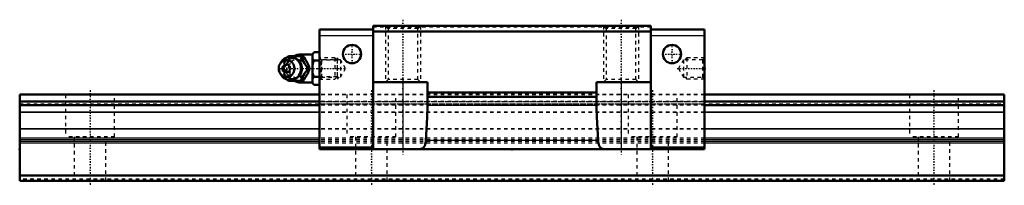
# Model space of a CAD drawing. Header units: millimetres. Extents: x -20 to 260, y -1 to 46.
import ezdxf

# ---------------------------------------------------------------- set-up
doc = ezdxf.new("R2010")
doc.units = ezdxf.units.MM
doc.linetypes.add('Center', pattern=[1.5, 0.45, -0.5, 0.05, -0.5])
doc.linetypes.add('Dashed', pattern=[2, 1, -1])
for name, color, linetype, lineweight in [('2d ConnectionPoints', 7, 'Continuous', 50), ('AM_0', 7, 'Continuous', 50), ('AM_4', 3, 'Continuous', 25), ('AM_5', 3, 'Continuous', 25), ('AM_7', 7, 'Center', 25), ('AM_9', 6, 'Dashed', 25)]:
    doc.layers.add(name, color=color, linetype=linetype, lineweight=lineweight)

# ---------------------------------------------------------------- blocks, each defined once
blk = doc.blocks.new('1_B_M6F_grease_nipple_joint1_SVR_0_in_SVR35C1SS280LG200BM6F85250001_0')
at = {"layer": 'AM_0'}
for p, q in [((63.75, 36.52), (63.25, 36.02)), ((63.75, 36.52), (65.25, 36.52)), ((54.45, 33.86), (54.09, 33.34)), ((56.17, 35.09), (56.4, 35.4)), ((56.4, 35.4), (60.58, 35.4)), ((63.25, 35.9), (59.95, 35.9)), ((63.25, 36.02), (63.25, 27.78)), ((63.75, 34.21), (65.25, 34.21)), ((62.02, 31.9), (62.46, 31.9)), ((54.09, 30.46), (54.45, 29.94)), ((56.4, 28.4), (56.17, 28.71)), ((56.4, 28.4), (60.58, 28.4)), ((63.75, 29.59), (65.25, 29.59)), ((59.95, 27.9), (63.25, 27.9)), ((63.25, 27.78), (63.75, 27.28)), ((63.75, 27.28), (65.25, 27.28))]:
    blk.add_line(p, q, dxfattribs=at)
for points in [[(63.75, 36.52), (63.46, 36.2), (63.25, 35.86)], [(60.15, 35.4), (60.33, 34.85), (60.43, 34.57), (60.55, 34.28), (60.73, 33.88), (60.96, 33.45), (61.2, 33.05), (61.47, 32.65), (61.75, 32.27), (62.02, 31.9)], [(62.46, 31.9), (62.33, 32.26), (62.2, 32.63), (62.03, 33.03), (61.84, 33.43), (61.53, 33.99), (61.18, 34.56), (60.88, 34.99), (60.58, 35.4)], [(63.25, 34.87), (63.31, 34.76), (63.5, 34.48), (63.75, 34.21)], [(63.75, 34.21), (63.46, 33.57), (63.25, 32.89)], [(62.02, 31.9), (61.62, 31.35), (61.42, 31.07), (61.22, 30.78), (60.97, 30.38), (60.75, 29.95), (60.56, 29.55), (60.4, 29.15), (60.27, 28.77), (60.15, 28.4)], [(60.58, 28.4), (60.85, 28.76), (61.1, 29.13), (61.36, 29.53), (61.6, 29.93), (61.9, 30.49), (62.15, 31.06), (62.31, 31.49), (62.46, 31.9)], [(63.25, 30.91), (63.31, 30.7), (63.5, 30.14), (63.75, 29.59)], [(63.75, 29.59), (63.46, 29.27), (63.25, 28.93)], [(63.25, 27.94), (63.31, 27.84), (63.5, 27.55), (63.75, 27.28)]]:
    blk.add_lwpolyline(points, dxfattribs=at)
for centre, radius, start, end in [((56.91, 31.9), 3.3, 270, 90), ((59.95, 31.9), 4, 90, 118.8654), ((59.95, 31.9), 4, 241.504, 270)]:
    blk.add_arc(centre, radius, start, end, dxfattribs=at)
for major_axis in [(0, 2.42), (0, -1.12)]:
    blk.add_ellipse((55.9, 31.9), major_axis=major_axis, ratio=0.927184, dxfattribs=at)
blk.add_ellipse((56.91, 31.9), major_axis=(0, 3.3), ratio=0.927184, start_param=2.207257, end_param=7.217521, dxfattribs=at)
at = {"layer": 'AM_4'}
for p, q in [((59.95, 35.9), (59.95, 35.42)), ((59.95, 28.38), (59.95, 27.9))]:
    blk.add_line(p, q, dxfattribs=at)
blk.add_ellipse((57.72, 31.9), major_axis=(0, 2.97), ratio=0.927184, start_param=3.499913, end_param=5.924864, dxfattribs=at)
at = {"layer": 'AM_5', "linetype": 'Dashed'}
for p, q in [((65.79, 28.9), (65.79, 34.9)), ((70.25, 34.29), (65.79, 34.29)), ((70.25, 29.51), (65.79, 29.51))]:
    blk.add_line(p, q, dxfattribs=at)
at = {"layer": 'AM_7'}
for p, q in [((56.91, 28.44), (56.91, 35.37)), ((59.95, 27.7), (59.95, 36.1)), ((53.44, 31.9), (73.04, 31.9))]:
    blk.add_line(p, q, dxfattribs=at)
at = {"layer": 'AM_9'}
for p, q in [((59.95, 35.42), (59.95, 28.38)), ((69.64, 34.9), (65.25, 34.9)), ((70.25, 34.29), (69.64, 34.9)), ((69.64, 34.9), (69.64, 28.9)), ((70.25, 34.29), (70.25, 29.51)), ((54.53, 31.9), (54.96, 31.9)), ((60.2, 31.93), (60.2, 31.87)), ((65.25, 28.9), (69.64, 28.9)), ((69.64, 28.9), (70.25, 29.51))]:
    blk.add_line(p, q, dxfattribs=at)
for points in [[(56.83, 35.4), (56.71, 35.04), (56.57, 34.67), (56.41, 34.27), (56.21, 33.87), (55.91, 33.31), (55.56, 32.74), (55.26, 32.31), (54.96, 31.9)], [(59.42, 29.85), (59.25, 29.68), (59.03, 29.5), (58.8, 29.35), (58.55, 29.22), (58.29, 29.12), (58.03, 29.06), (57.76, 29.02), (57.48, 29.02), (57.21, 29.05), (56.94, 29.1), (56.68, 29.19), (56.43, 29.31), (56.19, 29.46), (55.96, 29.64), (55.76, 29.83), (55.57, 30.06), (55.41, 30.3), (55.27, 30.56), (55.15, 30.83), (55.06, 31.11), (55, 31.41), (54.97, 31.7), (54.97, 32), (54.99, 32.3), (55.04, 32.6), (55.12, 32.88), (55.23, 33.16), (55.36, 33.42), (55.51, 33.67), (55.69, 33.89), (55.89, 34.1), (56.1, 34.28), (56.33, 34.43), (56.58, 34.56), (56.84, 34.66), (57.1, 34.74), (57.37, 34.78), (57.64, 34.78), (57.92, 34.76), (58.19, 34.71), (58.45, 34.62), (58.71, 34.5), (58.92, 34.38)], [(55.16, 33.53), (55.34, 33.85), (55.59, 34.25), (55.85, 34.65), (56.13, 35.03), (56.17, 35.09)], [(58.92, 34.38), (58.95, 34.36), (59.17, 34.19), (59.35, 34.02)], [(61.09, 33.25), (60.77, 33.57), (60.37, 33.88), (59.95, 34.15)], [(54.53, 31.9), (54.71, 32.45), (54.81, 32.73)], [(54.83, 31.01), (54.78, 31.15), (54.65, 31.53), (54.53, 31.9)], [(54.96, 31.9), (55.22, 31.54), (55.48, 31.17), (55.74, 30.77), (55.98, 30.37), (56.28, 29.81), (56.53, 29.24), (56.69, 28.81), (56.83, 28.4)], [(61.51, 31.18), (61.63, 31.52), (61.67, 31.87), (61.64, 32.22), (61.53, 32.57), (61.52, 32.61)], [(56.17, 28.71), (55.99, 28.95), (55.6, 29.52), (55.35, 29.93), (55.19, 30.23)], [(59.95, 29.65), (60.41, 29.94), (60.79, 30.25), (61.1, 30.56)]]:
    blk.add_lwpolyline(points, dxfattribs=at)
blk.add_arc((59.95, 31.9), 4, 118.8654, 241.504, dxfattribs=at)
for centre, major_axis, start_param, end_param in [((56.91, 31.9), (0, 3.3), 0.934336, 2.207257), ((57.72, 31.9), (0, 2.97), 5.924864, 7.175665), ((58.8, 31.9), (0, -2.57), 2.639469, 6.785309), ((57.72, 31.9), (0, 2.97), 2.276566, 3.499913)]:
    blk.add_ellipse(centre, major_axis=major_axis, ratio=0.927184, start_param=start_param, end_param=end_param, dxfattribs=at)
for centre, major_axis in [((57.45, 31.9), (0, -2.97)), ((58.93, 31.9), (0, -3.44))]:
    blk.add_ellipse(centre, major_axis=major_axis, ratio=0.927184, dxfattribs=at)
blk = doc.blocks.new('2_SVR_35C1SSB_M6F1_Slide_0_in_SVR35C1SS280LG200BM6F85250001_0')
at = {"layer": 'AM_0'}
for p, q in [((65.25, 43), (65.25, 9)), ((80.5, 43), (65.25, 43)), ((80.5, 44), (80.5, 9)), ((159.5, 44), (80.5, 44)), ((159.5, 42.4), (80.5, 42.4)), ((159.5, 44), (159.5, 9)), ((174.75, 43), (159.5, 43)), ((174.75, 43), (174.75, 9)), ((80.5, 28), (96, 28)), ((96, 28), (96, 22.94)), ((144, 28), (159.5, 28)), ((144, 22.94), (144, 28)), ((144, 25.1), (96, 25.1)), ((144, 23.9), (96, 23.9)), ((144.04, 21.43), (144, 22.94)), ((80.5, 9.5), (65.25, 9.5)), ((65.25, 9), (174.75, 9)), ((174.75, 9.5), (159.5, 9.5))]:
    blk.add_line(p, q, dxfattribs=at)
for points in [[(96, 22.94), (96, 22.65), (95.98, 22.23), (95.97, 21.77), (95.96, 21.43)], [(95.52, 11.47), (95.72, 14.68), (95.86, 17.97), (95.96, 21.32), (95.96, 21.43)], [(144.04, 21.43), (144.13, 18.08), (144.28, 14.79), (144.47, 11.58), (144.48, 11.47)], [(93.33, 9), (93.72, 9.02), (94.08, 9.08), (94.41, 9.19), (94.71, 9.38), (94.97, 9.63), (95.18, 9.97), (95.33, 10.37), (95.43, 10.79), (95.5, 11.24), (95.52, 11.47)], [(144.48, 11.47), (144.52, 11.09), (144.58, 10.73), (144.68, 10.33), (144.82, 9.98), (145, 9.68), (145.22, 9.44), (145.49, 9.24), (145.8, 9.11), (146.22, 9.03), (146.67, 9)]]:
    blk.add_lwpolyline(points, dxfattribs=at)
for centre in [(74.5, 36), (165.5, 36)]:
    blk.add_circle(centre, 2.6, dxfattribs=at)
at = {"layer": 'AM_4'}
for p, q in [((80.5, 41.2), (65.25, 41.2)), ((174.75, 41.2), (159.5, 41.2)), ((89, 28), (89, 9)), ((151, 28), (151, 9)), ((144.04, 21.43), (95.96, 21.43)), ((144.48, 11.47), (95.52, 11.47))]:
    blk.add_line(p, q, dxfattribs=at)
at = {"layer": 'AM_5', "linetype": 'Dashed'}
for p, q in [((84, 44), (84, 28)), ((94, 44), (94, 28)), ((146, 44), (146, 28)), ((156, 44), (156, 28)), ((70.75, 34.36), (70.25, 34.9)), ((70.25, 34.9), (70.25, 28.9)), ((169.25, 34.36), (169.75, 34.9)), ((174.75, 34.9), (169.75, 34.9)), ((169.75, 34.9), (169.75, 28.9)), ((70.75, 29.44), (70.25, 28.9)), ((169.25, 29.44), (169.75, 28.9)), ((174.75, 28.9), (169.75, 28.9))]:
    blk.add_line(p, q, dxfattribs=at)
at = {"layer": 'AM_7'}
for p, q in [((89, 45.75), (89, 7.25)), ((151, 45.75), (151, 7.25)), ((74.5, 33.27), (74.5, 38.73)), ((165.5, 33.27), (165.5, 38.73)), ((71.77, 36), (77.23, 36)), ((162.77, 36), (168.23, 36)), ((166.96, 31.9), (175.12, 31.9))]:
    blk.add_line(p, q, dxfattribs=at)
at = {"layer": 'AM_9'}
for p, q in [((159.5, 43.6), (80.5, 43.6)), ((84, 44), (84.75, 43.25)), ((84.75, 43.25), (84.75, 28.75)), ((93.25, 43.25), (84.75, 43.25)), ((93.25, 43.25), (94, 44)), ((93.25, 28.75), (93.25, 43.25)), ((146, 44), (146.75, 43.25)), ((146.75, 43.25), (146.75, 28.75)), ((155.25, 43.25), (146.75, 43.25)), ((155.25, 43.25), (156, 44)), ((155.25, 28.75), (155.25, 43.25)), ((65.79, 34.36), (65.25, 34.9)), ((71.25, 34.36), (65.79, 34.36)), ((65.79, 34.36), (65.79, 29.44)), ((72.67, 31.9), (71.25, 34.36)), ((71.25, 34.36), (71.25, 29.44)), ((168.75, 34.36), (167.33, 31.9)), ((174.21, 34.36), (168.75, 34.36)), ((168.75, 34.36), (168.75, 29.44)), ((174.75, 34.9), (174.21, 34.36)), ((174.21, 34.36), (174.21, 29.44)), ((71.25, 29.44), (72.67, 31.9)), ((167.33, 31.9), (168.75, 29.44)), ((65.25, 28.9), (65.79, 29.44)), ((65.79, 29.44), (71.25, 29.44)), ((84.75, 28.75), (84, 28)), ((93.25, 28.75), (84.75, 28.75)), ((94, 28), (93.25, 28.75)), ((146.75, 28.75), (146, 28)), ((155.25, 28.75), (146.75, 28.75)), ((156, 28), (155.25, 28.75)), ((168.75, 29.44), (174.21, 29.44)), ((174.21, 29.44), (174.75, 28.9)), ((174.75, 24.5), (65.25, 24.5)), ((174.75, 24.41), (65.25, 24.41)), ((174.75, 22.5), (65.25, 22.5)), ((174.75, 22.48), (65.25, 22.48)), ((65.25, 21.9), (174.75, 21.9)), ((174.75, 21.5), (65.25, 21.5)), ((174.75, 19.48), (65.25, 19.48)), ((174.75, 19.38), (65.25, 19.38)), ((174.75, 14.78), (65.25, 14.78)), ((174.75, 14.71), (65.25, 14.71)), ((174.75, 12.1), (65.25, 12.1)), ((174.75, 11.63), (65.25, 11.63)), ((174.75, 11.17), (65.25, 11.17)), ((174.75, 10.7), (65.25, 10.7))]:
    blk.add_line(p, q, dxfattribs=at)
blk = doc.blocks.new('3_SVR_35C28020_R_Track_0_in_SVR35C1SS280LG200BM6F85250001_0')
at = {"layer": 'AM_0'}
for p, q in [((65.25, 24.5), (-20, 24.5)), ((-20, 24.5), (-20, 0)), ((65.25, 22.5), (-20, 22.5)), ((260, 24.5), (174.75, 24.5)), ((260, 22.5), (174.75, 22.5)), ((260, 24.5), (260, 0)), ((65.25, 21.5), (-20, 21.5)), ((260, 21.5), (174.75, 21.5)), ((260, 1.5), (-20, 1.5)), ((260, 0), (-20, 0))]:
    blk.add_line(p, q, dxfattribs=at)
at = {"layer": 'AM_4'}
for p, q in [((65.25, 24.41), (-20, 24.41)), ((260, 24.41), (174.75, 24.41)), ((65.25, 19.48), (-20, 19.48)), ((65.25, 19.38), (-20, 19.38)), ((260, 19.48), (174.75, 19.48)), ((260, 19.38), (174.75, 19.38)), ((65.25, 14.78), (-20, 14.78)), ((65.25, 14.71), (-20, 14.71)), ((260, 14.78), (174.75, 14.78)), ((260, 14.71), (174.75, 14.71)), ((65.25, 12.1), (-20, 12.1)), ((65.25, 11.63), (-20, 11.63)), ((260, 12.1), (174.75, 12.1)), ((260, 11.63), (174.75, 11.63)), ((65.25, 11.17), (-20, 11.17)), ((65.25, 10.7), (-20, 10.7)), ((260, 11.17), (174.75, 11.17)), ((260, 10.7), (174.75, 10.7))]:
    blk.add_line(p, q, dxfattribs=at)
at = {"layer": 'AM_7'}
for p, q in [((0, 25.73), (0, -1.23)), ((80, 25.73), (80, -1.23)), ((160, 25.73), (160, -1.23)), ((240, 25.73), (240, -1.23))]:
    blk.add_line(p, q, dxfattribs=at)
at = {"layer": 'AM_9'}
for p, q in [((260, 22.48), (-20, 22.48)), ((-7, 24.5), (-7, 12.5)), ((7, 12.5), (7, 24.5)), ((174.75, 24.5), (65.25, 24.5)), ((174.75, 24.41), (65.25, 24.41)), ((174.75, 22.5), (65.25, 22.5)), ((73, 24.5), (73, 12.5)), ((87, 12.5), (87, 24.5)), ((153, 24.5), (153, 12.5)), ((167, 12.5), (167, 24.5)), ((233, 24.5), (233, 12.5)), ((247, 12.5), (247, 24.5)), ((-20, 21.9), (260, 21.9)), ((174.75, 21.5), (65.25, 21.5)), ((174.75, 19.48), (65.25, 19.48)), ((174.75, 19.38), (65.25, 19.38)), ((174.75, 14.78), (65.25, 14.78)), ((174.75, 14.71), (65.25, 14.71)), ((7, 12.5), (-7, 12.5)), ((-4.5, 12.5), (-4.5, 0)), ((4.5, 0), (4.5, 12.5)), ((174.75, 12.1), (65.25, 12.1)), ((174.75, 11.63), (65.25, 11.63)), ((87, 12.5), (73, 12.5)), ((75.5, 12.5), (75.5, 0)), ((84.5, 0), (84.5, 12.5)), ((167, 12.5), (153, 12.5)), ((155.5, 12.5), (155.5, 0)), ((164.5, 0), (164.5, 12.5)), ((247, 12.5), (233, 12.5)), ((235.5, 12.5), (235.5, 0)), ((244.5, 0), (244.5, 12.5)), ((174.75, 11.17), (65.25, 11.17)), ((174.75, 10.7), (65.25, 10.7)), ((260, 0.5), (-20, 0.5))]:
    blk.add_line(p, q, dxfattribs=at)

msp = doc.modelspace()

# ---------------------------------------------------------------- linework, layer by layer
at = {"layer": '2d ConnectionPoints'}
for p in [(65.25, 31.9), (174.75, 31.9), (-20, 9), (120, 9), (0, 0), (0, 0)]:
    msp.add_point(p, dxfattribs=at)

# ---------------------------------------------------------------- block references
for name in ['2_SVR_35C1SSB_M6F1_Slide_0_in_SVR35C1SS280LG200BM6F85250001_0', '1_B_M6F_grease_nipple_joint1_SVR_0_in_SVR35C1SS280LG200BM6F85250001_0', '3_SVR_35C28020_R_Track_0_in_SVR35C1SS280LG200BM6F85250001_0']:
    msp.add_blockref(name, (0, 0))

doc.saveas('drawing.dxf')
